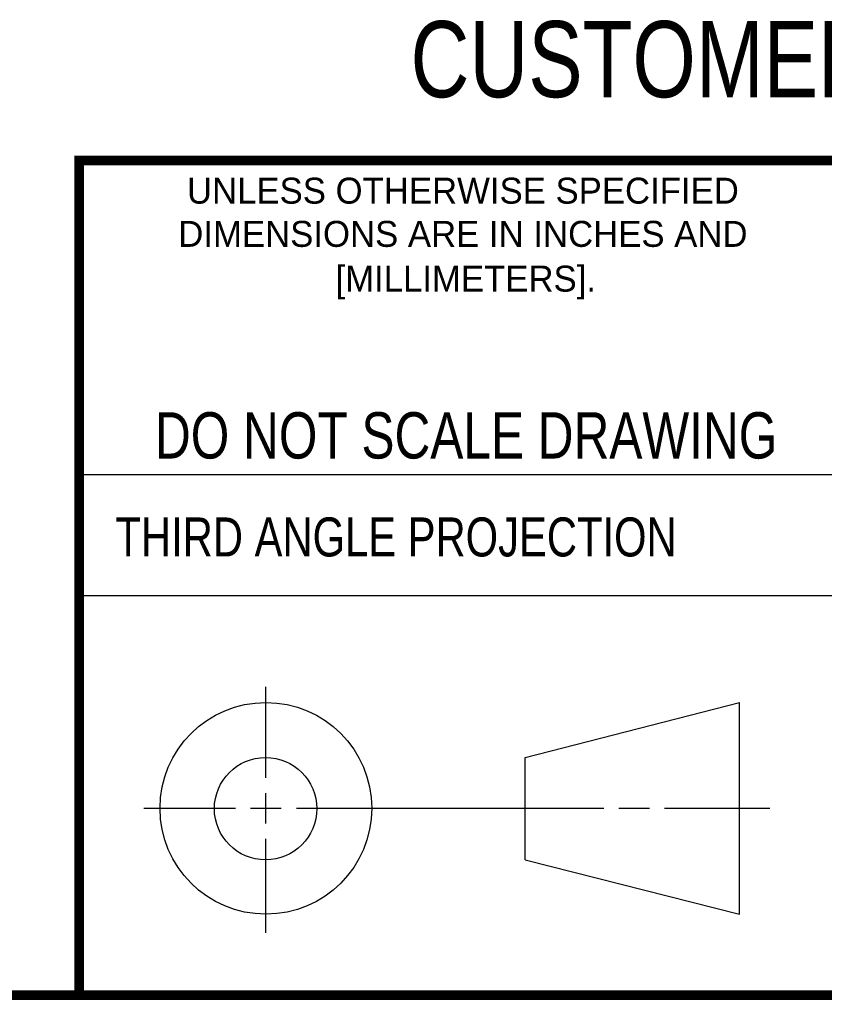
# Model space of a CAD drawing. Header units: inches. Extents: x 0.2 to 16.8, y 0.1 to 10.8.
# Tile 11 of 23: x 11.4 to 13, y 0.2 to 2.3. Entities that reach past the tile are written whole.
import ezdxf
from ezdxf.enums import TextEntityAlignment as Align

# ---------------------------------------------------------------- set-up
doc = ezdxf.new("R2010")
doc.units = ezdxf.units.IN
doc.header["$LTSCALE"] = 0.935
doc.header["$MEASUREMENT"] = 0
doc.layers.get('0').update_dxf_attribs({"linetype": 'CONTINUOUS'})
doc.styles.get("Standard").update_dxf_attribs({"font": 'txt', "width": 0.8})

msp = doc.modelspace()

# ---------------------------------------------------------------- linework, layer by layer
at = {"color": 2, "linetype": 'CONTINUOUS'}
for p, q in [((11.482, 1.3265), (13.0653, 1.3265)), ((13.0653, 1.0776), (11.482, 1.0776)), ((11.8648, 0.7044), (11.8648, 0.8912)), ((11.8648, 0.6106), (11.8648, 0.6731)), ((11.6146, 0.6419), (11.8023, 0.6419)), ((11.8335, 0.6419), (11.896, 0.6419)), ((11.9273, 0.6419), (12.5575, 0.6419)), ((12.5888, 0.6419), (12.6513, 0.6419)), ((12.6825, 0.6419), (12.8983, 0.6419)), ((11.8648, 0.3866), (11.8648, 0.5794))]:
    msp.add_line(p, q, dxfattribs=at)
at = {"color": 7, "linetype": 'CONTINUOUS'}
for p, q in [((12.3963, 0.7462), (12.8358, 0.859)), ((12.8358, 0.4248), (12.8358, 0.859)), ((12.3963, 0.5362), (12.3963, 0.7462)), ((12.3963, 0.5362), (12.8358, 0.4248))]:
    msp.add_line(p, q, dxfattribs=at)
at = {"color": 7, "linetype": 'CONTINUOUS', "const_width": 0.02}
for points in [[(11.4718, 1.9702), (16.75, 1.9707)], [(11.482, 0.25), (11.482, 1.9707)], [(0.25, 0.2586), (16.75, 0.2586)]]:
    msp.add_lwpolyline(points, dxfattribs=at)
at = {"color": 7, "linetype": 'CONTINUOUS'}
for centre, radius in [((11.8648, 0.6419), 0.2171), ((11.8642, 0.6412), 0.105)]:
    msp.add_circle(centre, radius, dxfattribs=at)

# ---------------------------------------------------------------- texts
at = {"color": 7, "linetype": 'CONTINUOUS', "width": 0.8}
for s, height, p in [('CUSTOMER DRAWING', 0.15625, (13.0668, 2.1001)), ('DO NOT SCALE DRAWING', 0.095, (12.2754, 1.3592))]:
    msp.add_text(s, height=height, dxfattribs=at).set_placement(p, align=Align.CENTER)
at = {"color": 2, "linetype": 'CONTINUOUS'}
for s, p in [('UNLESS OTHERWISE SPECIFIED', (12.2688, 1.8819)), ('DIMENSIONS ARE IN INCHES AND', (12.2688, 1.7933)), ('[MILLIMETERS].', (12.2746, 1.7015))]:
    msp.add_text(s, height=0.053254, dxfattribs=at).set_placement(p, align=Align.CENTER)
at = {"color": 2, "linetype": 'CONTINUOUS', "width": 0.8}
msp.add_text('THIRD ANGLE PROJECTION', height=0.08, dxfattribs=at).set_placement((11.5564, 1.1584))

doc.saveas('drawing.dxf')
